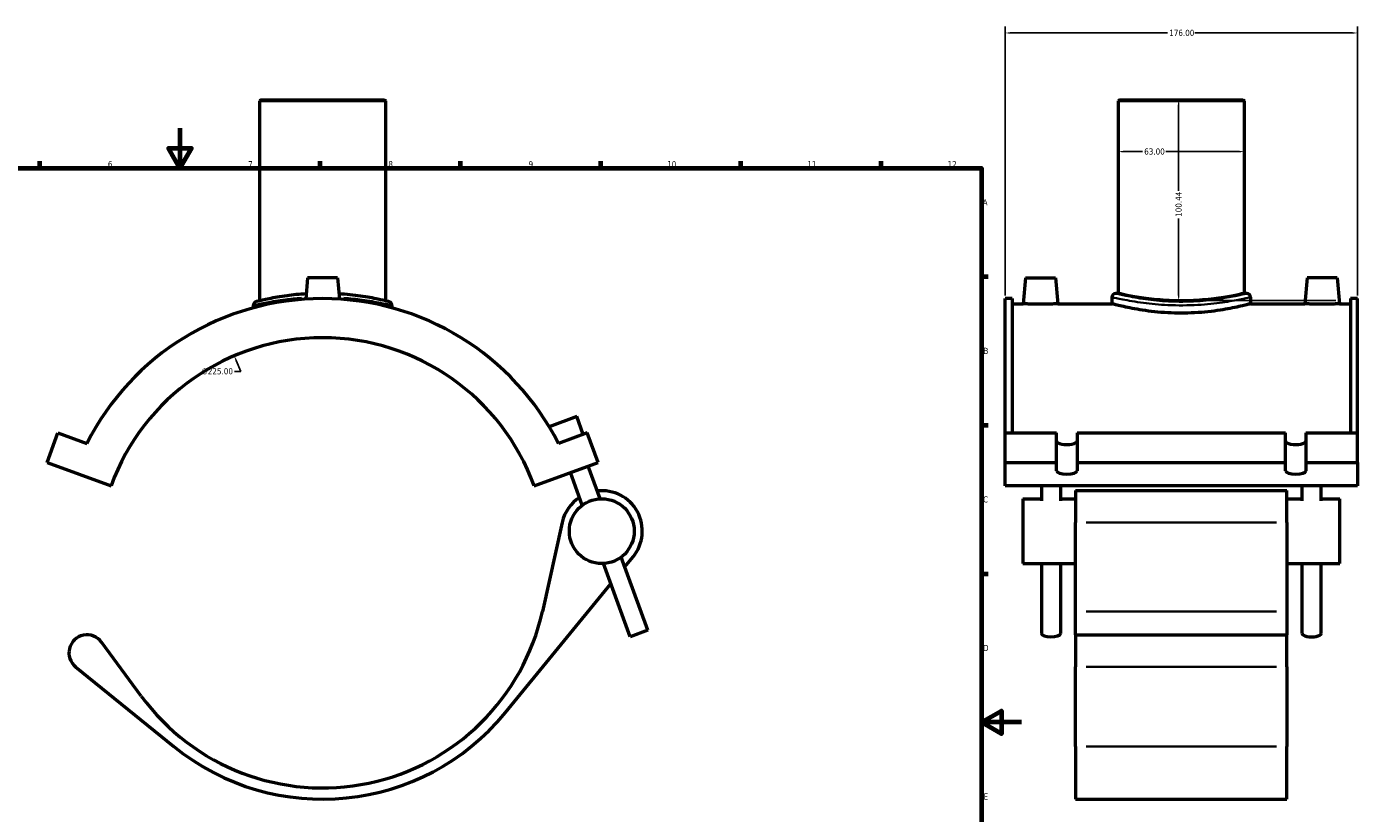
# Model space of a CAD drawing. Header units: millimetres. Extents: x -15 to 1164, y -66 to 1153.
# Tile 3 of 4: x 344 to 1009, y 251 to 645. Entities that reach past the tile are written whole.
import ezdxf

# ---------------------------------------------------------------- set-up
doc = ezdxf.new("R2010")
doc.units = ezdxf.units.MM
for name, color, linetype, lineweight in [('Border (ANSI)', 7, 'Continuous', 70), ('Dimension (ANSI)', 7, 'Continuous', 25), ('Visible (ANSI)', 7, 'Continuous', 50), ('Visible Narrow (ANSI)', 7, 'Continuous', 35)]:
    doc.layers.add(name, color=color, linetype=linetype, lineweight=lineweight)
doc.styles.add('Note Text (ANSI)', font='tahoma.ttf')
doc.dimstyles.new('Default - mm (ANSI)', dxfattribs={"dimtxt": 3.048, "dimasz": 2.5, "dimexe": 3.175, "dimexo": 1.6002, "dimgap": 0.8, "dimtad": 0, "dimtoh": 1, "dimrnd": 1e-08, "dimzin": 4, "dimdsep": 46, "dimtxsty": 'Note Text (ANSI)', "dimcen": 0.09, "dimdle": 10, "dimclrd": 256, "dimclre": 256, "dimclrt": 256, "dimadec": 1, "dimazin": 1, "dimtfac": 1, "dimtofl": 0, "dimtmove": 0, "dimatfit": 3, "dimfxl": 1, "dimtolj": 1, "dimtzin": 4, "dimlwd": -1, "dimlwe": -1, "dimarcsym": 0})

# ---------------------------------------------------------------- blocks, each defined once
blk = doc.blocks.new('Borders Default Border')
at = {"layer": 'Border (ANSI)'}
for p, q in [((350.42, 574), (350.42, 577.45)), ((490.58, 574), (490.58, 577.45)), ((560.67, 574), (560.67, 577.45)), ((630.75, 574), (630.75, 577.45)), ((700.83, 574), (700.83, 577.45)), ((770.92, 574), (770.92, 577.45)), ((821, 519.75), (824.45, 519.75)), ((821, 445.5), (824.45, 445.5)), ((821, 371.25), (824.45, 371.25))]:
    blk.add_line(p, q, dxfattribs=at)
at = {"layer": 'Border (ANSI)', "flags": 128}
for points in [[(420.5, 594), (420.5, 574), (414.73, 584), (426.27, 584), (420.5, 574)], [(20, 20), (20, 574), (821, 574), (821, 20), (20, 20)], [(841, 297), (821, 297), (831, 302.77), (831, 291.23), (821, 297)]]:
    blk.add_lwpolyline(points, dxfattribs=at)
at = {"layer": 'Border (ANSI)', "attachment_point": 7, "style": 'Note Text (ANSI)'}
for s, insert, char_height in [('6', (384.49, 574.34), 3.05), ('7', (454.6, 574.4), 3.05), ('8', (524.63, 574.33), 3.05), ('9', (594.7, 574.34), 3.05), ('10', (663.96, 574.34), 3.048), ('11', (734.04, 574.4), 3.048), ('12', (804.13, 574.4), 3.048), ('A', (821.63, 555.35), 3.05), ('B', (821.99, 481.1), 3.05), ('C', (821.8, 406.8), 3.05), ('D', (821.81, 332.6), 3.05), ('E', (822.05, 258.35), 3.05)]:
    blk.add_mtext(s, dxfattribs=dict(at, insert=insert, char_height=char_height))
blk = doc.blocks.new('*D6')
at = {"layer": 'Defpoints', "color": 0, "transparency": 16777216}
for p in [(1008.87, 641.52), (832.87, 508.77), (1008.87, 508.77)]:
    blk.add_point(p, dxfattribs=at)
at = {"layer": 'Dimension (ANSI)', "transparency": 16777216}
for p, q in [((832.87, 510.37), (832.87, 644.7)), ((835.37, 641.52), (914.03, 641.52)), ((1006.37, 641.52), (927.71, 641.52)), ((1008.87, 510.37), (1008.87, 644.7))]:
    blk.add_line(p, q, dxfattribs=at)
for points in [[(835.37, 641.94), (835.37, 641.1), (832.87, 641.52)], [(1006.37, 641.94), (1006.37, 641.1), (1008.87, 641.52)]]:
    blk.add_solid(points, dxfattribs=at)
at = {"layer": 'Dimension (ANSI)', "transparency": 16777216, "insert": (914.83, 643.11), "char_height": 3.048, "attachment_point": 1, "style": 'Note Text (ANSI)'}
blk.add_mtext('\\A1;176.00', dxfattribs=at)
blk = doc.blocks.new('*D7')
at = {"layer": 'Defpoints', "color": 0, "transparency": 16777216}
for p in [(920.87, 608.18), (919.56, 507.73), (999.77, 507.73)]:
    blk.add_point(p, dxfattribs=at)
at = {"layer": 'Dimension (ANSI)', "transparency": 16777216}
for p, q in [((919.56, 605.68), (919.56, 562.55)), ((919.56, 510.23), (919.56, 548.8)), ((998.17, 507.73), (916.39, 507.73))]:
    blk.add_line(p, q, dxfattribs=at)
for points in [[(919.15, 605.68), (919.98, 605.68), (919.56, 608.18)], [(919.15, 510.23), (919.98, 510.23), (919.56, 507.73)]]:
    blk.add_solid(points, dxfattribs=at)
at = {"layer": 'Dimension (ANSI)', "transparency": 16777216, "insert": (917.98, 549.6), "char_height": 3.048, "attachment_point": 1, "rotation": 90, "style": 'Note Text (ANSI)'}
blk.add_mtext('\\A1;100.44', dxfattribs=at)
blk = doc.blocks.new('*D8')
at = {"layer": 'Defpoints', "color": 0, "transparency": 16777216}
for p in [(447.64, 480.16), (535.92, 273.2)]:
    blk.add_point(p, dxfattribs=at)
at = {"layer": 'Dimension (ANSI)', "transparency": 16777216}
for p, q in [((447.76, 472.32), (450.98, 472.32)), ((450.98, 472.32), (448.62, 477.86))]:
    blk.add_line(p, q, dxfattribs=at)
blk.add_solid([(449, 478.02), (448.24, 477.69), (447.64, 480.16)], dxfattribs=at)
at = {"layer": 'Dimension (ANSI)', "transparency": 16777216, "insert": (431.28, 473.96), "char_height": 3.048, "attachment_point": 1, "style": 'Note Text (ANSI)'}
blk.add_mtext('\\A1;∅225.00', dxfattribs=at)
blk = doc.blocks.new('*D9')
at = {"layer": 'Defpoints', "color": 0, "transparency": 16777216}
for p in [(889.37, 582.21), (889.37, 582.21), (952.37, 582.21)]:
    blk.add_point(p, dxfattribs=at)
at = {"layer": 'Dimension (ANSI)', "transparency": 16777216}
for p, q in [((891.87, 582.21), (901.53, 582.21)), ((949.87, 582.21), (913.21, 582.21))]:
    blk.add_line(p, q, dxfattribs=at)
for points in [[(891.87, 582.62), (891.87, 581.79), (889.37, 582.21)], [(949.87, 582.62), (949.87, 581.79), (952.37, 582.21)]]:
    blk.add_solid(points, dxfattribs=at)
at = {"layer": 'Dimension (ANSI)', "transparency": 16777216, "insert": (902.33, 583.8), "char_height": 3.048, "attachment_point": 1, "style": 'Note Text (ANSI)'}
blk.add_mtext('\\A1;63.00', dxfattribs=at)

msp = doc.modelspace()

# ---------------------------------------------------------------- linework, layer by layer
at = {"layer": 'Visible (ANSI)'}
for p, q in [((460.912, 608.177), (460.282, 607.547)), ((523.282, 607.547), (460.282, 607.547)), ((460.282, 607.547), (460.282, 507.622)), ((460.912, 608.177), (522.652, 608.177)), ((522.652, 608.177), (523.282, 607.547)), ((523.282, 607.547), (523.282, 507.622)), ((889.996, 608.177), (889.366, 607.547)), ((952.366, 607.547), (889.366, 607.547)), ((889.366, 607.547), (889.366, 511.357)), ((889.996, 608.177), (951.736, 608.177)), ((951.736, 608.177), (952.366, 607.547)), ((952.366, 607.547), (952.366, 511.357)), ((484.282, 519.177), (483.347, 508.498)), ((499.282, 519.177), (484.282, 519.177)), ((499.282, 519.177), (500.216, 508.498)), ((842.966, 519.177), (841.829, 506.177)), ((842.966, 519.177), (857.966, 519.177)), ((857.966, 519.177), (859.104, 506.177)), ((983.766, 519.177), (982.629, 506.177)), ((998.766, 519.177), (983.766, 519.177)), ((998.766, 519.177), (999.904, 506.177)), ((832.866, 441.583), (832.866, 508.767)), ((836.386, 508.767), (832.866, 508.767)), ((836.386, 508.767), (836.386, 441.583)), ((836.386, 506.177), (841.829, 506.177)), ((859.104, 506.177), (886.216, 506.177)), ((886.216, 509.467), (886.216, 506.177)), ((889.366, 511.357), (888.106, 511.357)), ((953.626, 511.357), (952.366, 511.357)), ((955.516, 509.467), (955.516, 506.177)), ((955.516, 506.177), (982.629, 506.177)), ((999.904, 506.177), (1005.346, 506.177)), ((1005.346, 508.767), (1005.346, 441.583)), ((1008.866, 508.767), (1005.346, 508.767)), ((1008.866, 441.583), (1008.866, 508.767)), ((457.132, 505.363), (457.132, 504.142)), ((526.432, 505.363), (526.432, 504.142)), ((618.831, 449.737), (605.007, 444.705)), ((622.063, 440.857), (618.831, 449.737)), ((354.117, 426.783), (359.504, 441.583)), ((359.504, 441.583), (373.93, 436.333)), ((624.06, 441.583), (609.633, 436.333)), ((629.447, 426.783), (624.06, 441.583)), ((832.866, 441.583), (858.566, 441.583)), ((832.866, 426.783), (832.866, 441.583)), ((858.566, 426.783), (858.566, 441.583)), ((868.766, 441.583), (972.966, 441.583)), ((868.766, 441.583), (868.766, 426.783)), ((972.966, 426.783), (972.966, 441.583)), ((983.166, 441.583), (1008.866, 441.583)), ((983.166, 441.583), (983.166, 426.783)), ((1008.866, 426.783), (1008.866, 441.583)), ((354.117, 426.783), (386.066, 415.155)), ((597.497, 415.155), (629.447, 426.783)), ((832.866, 426.783), (858.566, 426.783)), ((832.866, 415.155), (832.866, 426.783)), ((858.566, 422.713), (858.566, 426.783)), ((868.766, 426.783), (972.966, 426.783)), ((868.766, 426.783), (868.766, 422.713)), ((972.966, 422.713), (972.966, 426.783)), ((983.166, 426.783), (1008.866, 426.783)), ((983.166, 426.783), (983.166, 422.713)), ((1008.866, 426.783), (1008.866, 415.155)), ((621.542, 405.449), (615.61, 421.747)), ((630.422, 408.681), (624.49, 424.979)), ((1008.866, 415.155), (832.866, 415.155)), ((851.021, 415.155), (851.021, 407.727)), ((860.471, 415.155), (860.471, 407.727)), ((868.066, 412.754), (868.066, 396.894)), ((868.066, 412.754), (973.666, 412.754)), ((973.666, 396.894), (973.666, 412.754)), ((981.261, 407.727), (981.261, 415.155)), ((990.711, 407.727), (990.711, 415.155)), ((841.666, 408.704), (841.666, 376.304)), ((841.666, 408.704), (851.021, 408.704)), ((860.471, 408.704), (868.066, 408.704)), ((973.666, 408.704), (981.261, 408.704)), ((990.711, 408.704), (1000.066, 408.704)), ((1000.066, 376.304), (1000.066, 408.704)), ((611.513, 396.894), (601.605, 352.285)), ((868.066, 352.285), (868.066, 396.894)), ((973.666, 396.894), (973.666, 352.285)), ((654.348, 342.944), (641.022, 379.558)), ((642.816, 374.629), (646.945, 379.67)), ((645.468, 339.712), (632.141, 376.326)), ((841.666, 376.304), (868.066, 376.304)), ((851.021, 376.304), (851.021, 341.328)), ((860.471, 376.304), (860.471, 341.328)), ((973.666, 376.304), (1000.066, 376.304)), ((981.261, 341.328), (981.261, 376.304)), ((990.711, 341.328), (990.711, 376.304)), ((583.153, 301.812), (635.852, 366.131)), ((868.066, 340.702), (868.066, 352.285)), ((973.666, 352.285), (973.666, 340.702)), ((654.348, 342.944), (645.468, 339.712)), ((868.066, 340.702), (868.066, 324.667)), ((868.066, 340.702), (973.666, 340.702)), ((973.666, 324.667), (973.666, 340.702)), ((401.105, 310.089), (381.329, 337.019)), ((368.37, 324.667), (417.385, 284.924)), ((868.066, 284.924), (868.066, 324.667)), ((973.666, 324.667), (973.666, 284.924)), ((868.066, 284.924), (868.066, 258.552)), ((973.666, 258.552), (973.666, 284.924)), ((868.066, 258.552), (973.666, 258.552))]:
    msp.add_line(p, q, dxfattribs=at)
msp.add_circle((631.282, 392.504), 16.2, dxfattribs=at)
for centre, radius, start, end in [((491.782, 376.677), 132.09, 26.848063, 153.151937), ((459.022, 505.363), 1.89, 104.282636, 180), ((524.542, 505.363), 1.89, 0, 75.717364), ((888.106, 509.467), 1.89, 90, 180), ((953.626, 509.467), 1.89, 0, 90), ((491.782, 376.677), 112.5, 20, 160), ((631.282, 392.504), 20.25, 320.670565, 96.506601), ((631.282, 392.504), 20.25, 123.493399, 167.477573), ((491.782, 376.677), 112.5, 216.291997, 347.477573), ((374.054, 331.677), 9.025, 36.291997, 230.963466), ((491.782, 376.677), 118.125, 230.963466, 320.670565)]:
    msp.add_arc(centre, radius, start, end, dxfattribs=at)
for centre, major_axis, start_param, end_param in [((863.666, 437.513), (-5.1, 0), 0, 3.1415927), ((978.066, 437.513), (-5.1, 0), 0, 3.1415927), ((863.666, 422.713), (5.1, 0), 3.1415927, 6.2831853), ((978.066, 422.713), (5.1, 0), 3.1415927, 6.2831853), ((855.746, 341.328), (4.725, 0), 3.1415927, 6.2831853), ((985.986, 341.328), (-4.725, 0), 0, 3.1415927)]:
    msp.add_ellipse(centre, major_axis=major_axis, ratio=0.3420201, start_param=start_param, end_param=end_param, dxfattribs=at)
for points, knots in [([(483.576, 511.107), (480.204, 510.9), (476.976, 510.574), (470.55, 509.72), (467.479, 509.17), (462.459, 508.153), (460.575, 507.696), (458.884, 507.279), (458.56, 507.198), (458.559, 507.198)], [16.5733968, 16.5733968, 16.5733968, 16.5733968, 17.6206277, 17.6206277, 18.8703866, 18.8703866, 20.1814879, 20.1814879, 20.9889967, 20.9889967, 20.9889967, 20.9889967]), ([(525.008, 507.194), (525.008, 507.195), (524.553, 507.313), (522.72, 507.759), (521.288, 508.099), (517.108, 508.976), (514.113, 509.539), (507.43, 510.485), (503.801, 510.873), (499.988, 511.107)], [10.4962531, 10.4962531, 10.4962531, 10.4962531, 11.4464738, 11.4464738, 12.4561569, 12.4561569, 13.7274754, 13.7274754, 14.9118345, 14.9118345, 14.9118345, 14.9118345]), ([(859.104, 506.177), (859.104, 506.177), (858.888, 506.162), (858.008, 506.108), (857.345, 506.069), (855.813, 505.996), (854.842, 505.957), (852.712, 505.903), (851.553, 505.887), (849.379, 505.887), (848.219, 505.903), (846.088, 505.957), (845.116, 505.996), (843.585, 506.069), (842.923, 506.108), (842.045, 506.162), (841.829, 506.177), (841.829, 506.177)], [1.303761, 1.303761, 1.303761, 1.303761, 1.6295918, 1.6295918, 1.9554226, 1.9554226, 2.2814723, 2.2814723, 2.6075219, 2.6075219, 2.9338219, 2.9338219, 3.2601218, 3.2601218, 3.5857025, 3.5857025, 3.9112832, 3.9112832, 3.9112832, 3.9112832]), ([(955.516, 506.177), (955.516, 506.177), (955.306, 506.121), (954.424, 505.889), (953.752, 505.714), (951.981, 505.274), (950.879, 505.009), (948.339, 504.438), (946.9, 504.134), (943.835, 503.543), (942.104, 503.236), (938.33, 502.658), (936.288, 502.387), (932.023, 501.936), (929.796, 501.755), (925.312, 501.515), (923.053, 501.456), (918.679, 501.456), (916.421, 501.515), (911.936, 501.755), (909.709, 501.936), (905.444, 502.387), (903.402, 502.658), (899.629, 503.236), (897.897, 503.543), (894.833, 504.134), (893.394, 504.438), (890.853, 505.009), (889.752, 505.274), (887.98, 505.714), (887.309, 505.889), (886.427, 506.121), (886.216, 506.177), (886.216, 506.177)], [5.2485522, 5.2485522, 5.2485522, 5.2485522, 5.9045605, 5.9045605, 6.5605688, 6.5605688, 7.2165771, 7.2165771, 7.8725854, 7.8725854, 8.5287151, 8.5287151, 9.1848449, 9.1848449, 9.8409746, 9.8409746, 10.4971044, 10.4971044, 11.1532341, 11.1532341, 11.8093639, 11.8093639, 12.4654936, 12.4654936, 13.1216233, 13.1216233, 13.7776316, 13.7776316, 14.4336399, 14.4336399, 15.0896482, 15.0896482, 15.7456565, 15.7456565, 15.7456565, 15.7456565]), ([(920.866, 507.622), (918.881, 507.622), (916.83, 507.668), (912.755, 507.857), (910.73, 507.999), (906.852, 508.355), (904.995, 508.569), (901.562, 509.026), (899.987, 509.269), (897.198, 509.737), (895.889, 509.978), (893.578, 510.43), (892.577, 510.64), (890.968, 510.99), (890.358, 511.128), (889.557, 511.312), (889.366, 511.357), (889.366, 511.357)], [0, 0, 0, 0, 0.5956957, 0.5956957, 1.1913913, 1.1913913, 1.787087, 1.787087, 2.3827826, 2.3827826, 2.9784149, 2.9784149, 3.5740473, 3.5740473, 4.1696796, 4.1696796, 4.7653119, 4.7653119, 4.7653119, 4.7653119]), ([(952.366, 511.357), (952.366, 511.357), (952.176, 511.312), (951.375, 511.128), (950.765, 510.99), (949.155, 510.64), (948.154, 510.43), (945.844, 509.978), (944.534, 509.737), (941.746, 509.269), (940.17, 509.026), (936.738, 508.569), (934.88, 508.355), (931.002, 507.999), (928.978, 507.857), (924.903, 507.668), (922.852, 507.622), (920.866, 507.622)], [14.2959358, 14.2959358, 14.2959358, 14.2959358, 14.8915682, 14.8915682, 15.4872005, 15.4872005, 16.0828328, 16.0828328, 16.6784652, 16.6784652, 17.2741608, 17.2741608, 17.8698565, 17.8698565, 18.4655521, 18.4655521, 19.0612478, 19.0612478, 19.0612478, 19.0612478]), ([(999.904, 506.177), (999.904, 506.177), (999.688, 506.162), (998.81, 506.108), (998.147, 506.069), (996.616, 505.996), (995.645, 505.957), (993.513, 505.903), (992.354, 505.887), (991.266, 505.887), (990.179, 505.887), (989.021, 505.903), (986.891, 505.957), (985.92, 505.996), (984.388, 506.069), (983.724, 506.108), (982.845, 506.162), (982.629, 506.177), (982.629, 506.177)], [3.9112832, 3.9112832, 3.9112832, 3.9112832, 4.2368639, 4.2368639, 4.5624446, 4.5624446, 4.8887445, 4.8887445, 5.2150445, 5.2150445, 5.2150445, 5.5410941, 5.5410941, 5.8671437, 5.8671437, 6.1929746, 6.1929746, 6.5188054, 6.5188054, 6.5188054, 6.5188054])]:
    msp.add_open_spline(points, degree=3, knots=knots, dxfattribs=at)
at = {"layer": 'Visible Narrow (ANSI)'}
for p, q in [((873.346, 396.894), (968.386, 396.894)), ((873.346, 352.285), (968.386, 352.285)), ((873.346, 324.667), (968.386, 324.667)), ((873.346, 284.924), (968.386, 284.924))]:
    msp.add_line(p, q, dxfattribs=at)
for points, knots in [([(457.212, 505.385), (457.347, 505.416), (457.658, 505.49), (459.237, 505.858), (461.203, 506.308), (466.437, 507.311), (469.64, 507.853), (475.749, 508.62), (478.414, 508.889), (481.197, 509.089)], [-20.7672868, -20.7672868, -20.7672868, -20.7672868, -20.1814879, -20.1814879, -18.8703866, -18.8703866, -17.6206277, -17.6206277, -16.776508, -16.776508, -16.776508, -16.776508]), ([(502.367, 509.089), (505.601, 508.857), (508.677, 508.53), (515.07, 507.675), (518.193, 507.12), (522.552, 506.255), (524.046, 505.92), (525.741, 505.529), (526.186, 505.423), (526.354, 505.382)], [-14.7087245, -14.7087245, -14.7087245, -14.7087245, -13.7274754, -13.7274754, -12.4561569, -12.4561569, -11.4464738, -11.4464738, -10.7179621, -10.7179621, -10.7179621, -10.7179621]), ([(886.647, 509.367), (887.395, 509.193), (889.109, 508.798), (894.313, 507.766), (897.882, 507.126), (905.719, 506.112), (909.853, 505.719), (919.115, 505.289), (924.293, 505.321), (933.6, 505.858), (937.777, 506.308), (944.884, 507.311), (947.866, 507.853), (952.456, 508.766), (954.07, 509.134), (954.96, 509.339), (955.026, 509.354), (955.086, 509.368)], [-25.7107771, -25.7107771, -25.7107771, -25.7107771, -24.3430445, -24.3430445, -22.9041019, -22.9041019, -21.6368905, -21.6368905, -20.1814879, -20.1814879, -18.8703866, -18.8703866, -17.6206277, -17.6206277, -16.3777697, -16.3777697, -16.2672562, -16.2672562, -16.2672562, -16.2672562]), ([(953.22, 511.256), (953.163, 511.242), (953.1, 511.227), (952.259, 511.02), (950.733, 510.646), (946.393, 509.72), (943.574, 509.17), (936.854, 508.153), (932.905, 507.696), (924.106, 507.152), (919.211, 507.119), (910.453, 507.556), (906.545, 507.954), (899.136, 508.983), (895.761, 509.631), (890.841, 510.679), (889.22, 511.079), (888.513, 511.256)], [16.2672562, 16.2672562, 16.2672562, 16.2672562, 16.3777697, 16.3777697, 17.6206277, 17.6206277, 18.8703866, 18.8703866, 20.1814879, 20.1814879, 21.6368905, 21.6368905, 22.9041019, 22.9041019, 24.3430445, 24.3430445, 25.7107771, 25.7107771, 25.7107771, 25.7107771])]:
    msp.add_open_spline(points, degree=3, knots=knots, dxfattribs=at)

# ---------------------------------------------------------------- block references
msp.add_blockref('Borders Default Border', (0, 0))

# ---------------------------------------------------------------- dimensions: what is measured, and where the dimension line sits
at = {"layer": 'Dimension (ANSI)'}
for base, p1, p2, angle, override, picture, middle in [((1008.866, 641.521), (832.866, 508.767), (1008.866, 508.767), 180, {"dimtoh": 0, "dimdec": 2, "dimtp": 0, "dimtm": 0, "dimtdec": 2, "dimatfit": 1}, '*D6', (920.866, 641.521)), ((919.563, 507.735), (920.866, 608.177), (999.767, 507.735), 90, {"dimtoh": 0, "dimdec": 2, "dimse1": 1, "dimtp": 0, "dimtm": 0, "dimtdec": 2, "dimatfit": 1}, '*D7', (919.563, 555.677)), ((889.366, 582.208), (952.366, 582.208), (889.366, 582.208), 180, {"dimtoh": 0, "dimdec": 2, "dimse1": 1, "dimse2": 1, "dimtp": 0, "dimtm": 0, "dimtdec": 2, "dimatfit": 1}, '*D9', (907.366, 582.208))]:
    dim = msp.add_linear_dim(base=base, p1=p1, p2=p2, angle=angle, dimstyle='Default - mm (ANSI)', override=override, dxfattribs=at)
    dim.commit()
    dim.dimension.update_dxf_attribs({"geometry": picture, "text_midpoint": middle, "dimtype": 160})
dim = msp.add_diameter_dim_2p(p1=(535.923, 273.199), p2=(447.641, 480.156), dimstyle='Default - mm (ANSI)', override={"dimtih": 1, "dimdec": 2, "dimlfac": 1, "dimtp": 0, "dimtm": 0, "dimtdec": 2}, dxfattribs=at)
dim.commit()
dim.dimension.update_dxf_attribs({"geometry": '*D8', "text_midpoint": (439.121, 472.323), "dimtype": 163})

doc.saveas('drawing.dxf')
